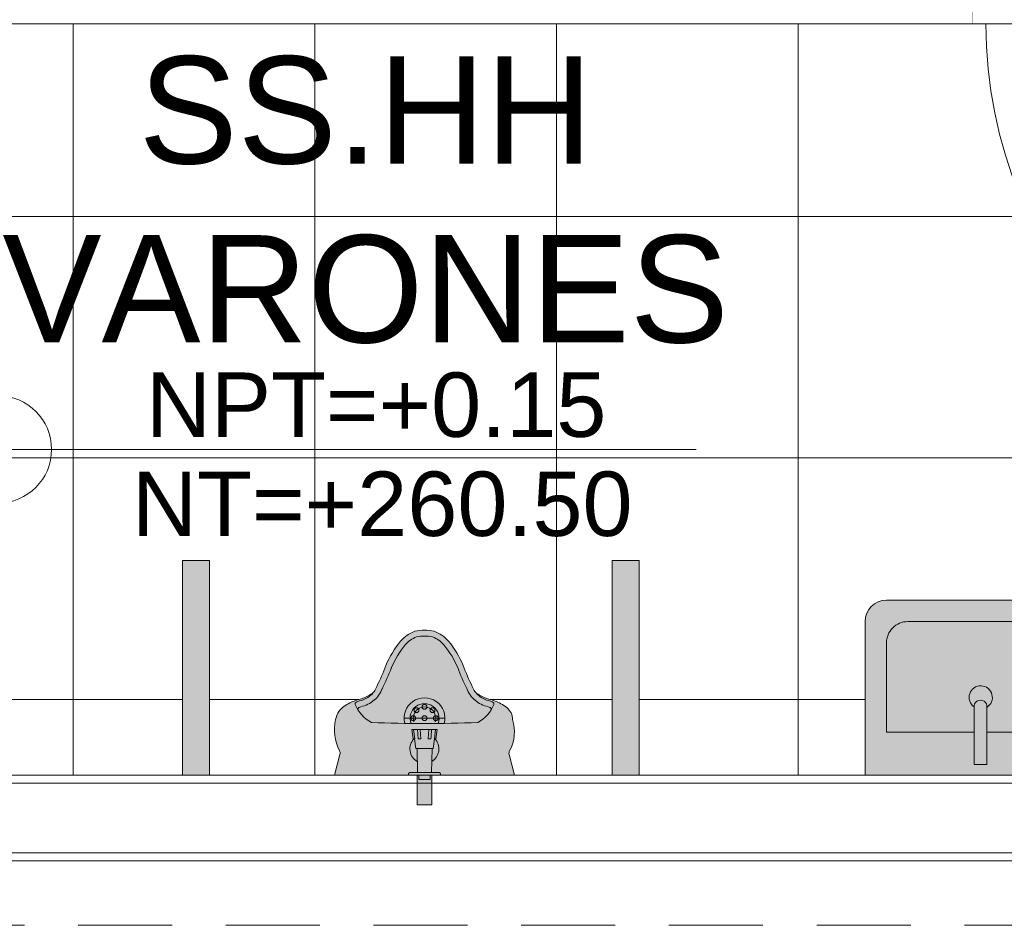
# Model space of a CAD drawing. Header units: millimetres. Extents: x -8931983 to 9630244, y 4 to 18563053.
# Tile 24 of 256: x 349104.76 to 349106.59, y 9281937.49 to 9281939.18. Entities that reach past the tile are written whole.
import ezdxf

# ---------------------------------------------------------------- set-up
doc = ezdxf.new("R2010")
doc.units = ezdxf.units.MM
doc.set_wipeout_variables(frame=1)
doc.linetypes.add('DASHED2', pattern=[0.375, 0.25, -0.125])
for name, color, linetype, lineweight in [('.', 7, 'Continuous', 0), ('0_PROYECCIONES 1', 1, 'DASHED2', 0), ('0_VANOS', 30, 'Continuous', 9), ('G-ANNO-DIMS', 7, 'Continuous', 5), ('LEST 02', 5, 'Continuous', 20), ('MURO', 133, 'Continuous', 15), ('TARRAJEO', 32, 'Continuous', 0), ('TEXTO AMBIENTES', 7, 'Continuous', 30)]:
    doc.layers.add(name, color=color, linetype=linetype, lineweight=lineweight)
doc.layers.add('0_TEXTURA PISOS', color=252, linetype='Continuous', lineweight=0, true_color=0x8c8c8c)
doc.layers.add('LMOBILIARIO', color=252, linetype='Continuous', lineweight=5, true_color=0x898989)
doc.styles.add('Arial_1', font='arial.ttf', dxfattribs={"height": 0.15})

# ---------------------------------------------------------------- blocks, each defined once
blk = doc.blocks.new('534')
at = {"layer": '.', "lineweight": 30, "true_color": 0xffffff}
h = blk.add_hatch(color=7, dxfattribs=at)
h.dxf.hatch_style = 1
h.paths.add_polyline_path([(2700.027271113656, 623.2149647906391), (2699.627271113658, 623.2149647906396), (2699.627271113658, 623.1649647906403), (2700.027271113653, 623.1649647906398)])
h.paths.add_polyline_path([(2700.027271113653, 624.0149647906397), (2699.627271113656, 624.0149647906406), (2699.627271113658, 623.9649647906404), (2700.027271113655, 623.96496479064)])
at = {"layer": 'LEST 02'}
for points in [[(2700.027271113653, 624.0149647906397), (2699.627271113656, 624.0149647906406), (2699.627271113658, 623.9649647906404), (2700.027271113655, 623.96496479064)], [(2700.027271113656, 623.2149647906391), (2699.627271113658, 623.2149647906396), (2699.627271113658, 623.1649647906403), (2700.027271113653, 623.1649647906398)]]:
    blk.add_lwpolyline(points, close=True, dxfattribs=at)
blk = doc.blocks.new('3145')
at = {"layer": '.', "lineweight": 30, "true_color": 0xffffff}
h = blk.add_hatch(color=7, dxfattribs=at)
h.dxf.hatch_style = 1
edge = h.paths.add_edge_path()
edge.add_arc((2730.287417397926, 649.5436355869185), 0.022868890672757, 29.36667647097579, 49.690443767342, ccw=False)
edge.add_arc((2730.249216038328, 649.5166662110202), 0.0695508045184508, 15.156247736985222, 33.29924289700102, ccw=False)
edge.add_arc((2730.413311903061, 649.5596718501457), 0.1000908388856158, 194.3585443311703, 207.8908939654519)
edge.add_arc((2730.362556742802, 649.5300327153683), 0.0414392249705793, 204.4965466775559, 222.9236843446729)
edge.add_arc((2730.361247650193, 649.5274975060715), 0.0387661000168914, 221.4974084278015, 259.7472129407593)
edge.add_arc((2730.373855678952, 649.5716827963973), 0.084611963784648, 256.6700070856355, 297.180661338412)
edge.add_arc((2730.417293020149, 649.4876345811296), 0.0099999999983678, 75.32360686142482, 118.5991645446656, ccw=False)
edge.add_line((2730.419826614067, 649.4973083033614), (2730.457847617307, 649.4873504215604))
edge.add_line((2730.457847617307, 649.4873504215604), (2730.457847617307, 649.6412447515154))
edge.add_line((2730.457847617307, 649.6412447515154), (2730.513247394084, 649.6412447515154))
edge.add_line((2730.513247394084, 649.6412447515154), (2730.513247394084, 649.6682672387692))
edge.add_line((2730.513247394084, 649.6682672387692), (2730.457847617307, 649.6682672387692))
edge.add_line((2730.457847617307, 649.6682672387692), (2730.457847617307, 649.8223504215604))
edge.add_line((2730.457847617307, 649.8223504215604), (2730.419826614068, 649.8123925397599))
edge.add_arc((2730.41729302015, 649.8220662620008), 0.0100000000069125, 241.40083544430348, 284.6763931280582, ccw=False)
edge.add_arc((2730.376915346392, 649.7480058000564), 0.0743522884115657, 61.40083545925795, 107.6694065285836)
edge.add_arc((2730.354702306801, 649.7903034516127), 0.0285491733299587, 90.71185016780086, 141.9767157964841)
edge.add_arc((2730.362556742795, 649.7796681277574), 0.0414392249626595, 137.0763156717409, 155.5034533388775)
edge.add_arc((2730.41331190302, 649.7500289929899), 0.1000908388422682, 152.1091060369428, 165.6414556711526)
edge.add_arc((2730.249216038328, 649.7930346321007), 0.0695508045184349, 326.700757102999, 344.8437522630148, ccw=False)
edge.add_arc((2730.270468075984, 649.7800514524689), 0.0446675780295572, 315.28881676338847, 325.6538909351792, ccw=False)
edge.add_arc((2730.280947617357, 649.7787504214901), 0.0368730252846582, 288.8280526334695, 305.21752140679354, ccw=False)
edge.add_arc((2730.108521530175, 650.1134808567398), 0.4130408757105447, 290.6001636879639, 296.50436366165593, ccw=False)
edge.add_arc((2730.322957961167, 649.5609065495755), 0.179759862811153, 112.6101745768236, 129.6285091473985)
edge.add_arc((2730.250251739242, 649.650661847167), 0.064270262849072, 130.7416339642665, 159.7630068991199)
edge.add_arc((2730.268063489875, 649.6546521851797), 0.0802161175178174, 166.856054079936, 192.8219774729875)
edge.add_arc((2730.251208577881, 649.6599000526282), 0.0655473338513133, 200.5881867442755, 229.115893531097)
edge.add_arc((2730.322957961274, 649.7487942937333), 0.1797598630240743, 230.3714908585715, 247.389825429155)
edge.add_arc((2730.108521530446, 649.1962199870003), 0.4130408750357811, 63.49563633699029, 69.39983631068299, ccw=False)
edge.add_arc((2730.280947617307, 649.5309504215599), 0.0368730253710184, 54.782258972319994, 71.17194736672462, ccw=False)
at = {"layer": 'LMOBILIARIO'}
for p, q in [((2730.457847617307, 649.8223504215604), (2730.419826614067, 649.8123925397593)), ((2730.457847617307, 649.8238504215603), (2730.457847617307, 649.4873504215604)), ((2730.351847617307, 649.6168504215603), (2730.351847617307, 649.6928504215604)), ((2730.458130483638, 649.6848504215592), (2730.456630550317, 649.6848504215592)), ((2730.373130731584, 649.6782400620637), (2730.373130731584, 649.6752860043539)), ((2730.373130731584, 649.6752860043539), (2730.390130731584, 649.6731897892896)), ((2730.373130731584, 649.6678344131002), (2730.373130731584, 649.6752860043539)), ((2730.373130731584, 649.6678344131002), (2730.373130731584, 649.6625986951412)), ((2730.390130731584, 649.6761501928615), (2730.390130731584, 649.6731897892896)), ((2730.408130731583, 649.6711004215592), (2730.390130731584, 649.6733548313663)), ((2730.390130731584, 649.6668783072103), (2730.390130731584, 649.6616399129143)), ((2730.408130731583, 649.6711004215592), (2730.408130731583, 649.6386004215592)), ((2730.408130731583, 649.6688504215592), (2730.452912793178, 649.6678552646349)), ((2730.373130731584, 649.6625986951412), (2730.390130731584, 649.6616399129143)), ((2730.373130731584, 649.6469123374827), (2730.373130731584, 649.6625986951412)), ((2730.373130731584, 649.6469123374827), (2730.390130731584, 649.648060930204)), ((2730.390130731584, 649.648060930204), (2730.390130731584, 649.642822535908)), ((2730.457870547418, 649.6653504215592), (2730.466130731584, 649.6653504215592)), ((2730.466130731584, 649.6653504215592), (2730.466130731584, 649.6443504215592)), ((2730.373130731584, 649.6469123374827), (2730.373130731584, 649.6416887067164)), ((2730.390130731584, 649.642822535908), (2730.373130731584, 649.6416887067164)), ((2730.373130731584, 649.6343874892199), (2730.373130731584, 649.6416887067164)), ((2730.373130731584, 649.6343874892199), (2730.390130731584, 649.6365110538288)), ((2730.373130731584, 649.6343874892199), (2730.373130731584, 649.6314607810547)), ((2730.408130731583, 649.6386004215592), (2730.390130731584, 649.636346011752)), ((2730.390130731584, 649.6365110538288), (2730.390130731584, 649.6335506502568)), ((2730.452912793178, 649.6418455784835), (2730.408130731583, 649.6408504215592)), ((2730.457870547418, 649.6443504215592), (2730.466130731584, 649.6443504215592)), ((2730.458130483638, 649.6248504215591), (2730.456630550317, 649.6248504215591)), ((2730.457847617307, 649.4873504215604), (2730.419826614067, 649.4973083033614))]:
    blk.add_line(p, q, dxfattribs=at)
blk.add_lwpolyline([(2730.457847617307, 649.6412447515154), (2730.513247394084, 649.6412447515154), (2730.513247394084, 649.6682672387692), (2730.457847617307, 649.6682672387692)], dxfattribs=at)
for centre in [(2730.336998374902, 649.6696996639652), (2730.351847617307, 649.6758504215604), (2730.330847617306, 649.6548504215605), (2730.351847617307, 649.6548504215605), (2730.336998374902, 649.6400011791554), (2730.351847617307, 649.6338504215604)]:
    blk.add_circle(centre, 0.0045, dxfattribs=at)
for centre, radius, start, end in [((2730.354702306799, 649.7903034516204), 0.0285491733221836, 90.71185016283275, 141.9767157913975), ((2730.37691534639, 649.7480058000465), 0.0743522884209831, 61.40083546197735, 107.6694065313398), ((2730.417293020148, 649.8220662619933), 0.01, 241.4008354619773, 284.676393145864), ((2730.413311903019, 649.7500289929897), 0.1000908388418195, 152.109106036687, 165.6414556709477), ((2730.362556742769, 649.779668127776), 0.0414392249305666, 137.0763156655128, 155.5034533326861), ((2730.344266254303, 649.7703865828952), 0.0250224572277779, 150.639327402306, 167.3874265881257), ((2730.325072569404, 649.7811843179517), 0.003, 68.28303977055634, 150.639327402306), ((2730.301866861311, 649.7229211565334), 0.0657144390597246, 28.07725296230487, 68.28303977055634), ((2730.344266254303, 649.7703865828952), 0.0140224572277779, 150.639327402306, 167.3874265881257), ((2730.335627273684, 649.7746398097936), 0.0044393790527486, 84.8845945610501, 143.7977515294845), ((2730.249216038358, 649.7930346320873), 0.0695508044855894, 326.7007570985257, 344.8437522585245), ((2730.274597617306, 649.7859754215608), 0.0463689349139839, 319.4824710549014, 347.3874265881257), ((2730.274597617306, 649.7859754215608), 0.0573689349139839, 319.4824710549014, 347.3874265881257), ((2730.108521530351, 650.1134808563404), 0.4130408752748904, 290.6001636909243, 296.5043636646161), ((2730.280947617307, 649.7787504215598), 0.0368730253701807, 288.8280526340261, 321.6071333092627), ((2730.280947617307, 649.7787504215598), 0.0478730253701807, 288.8280526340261, 321.6071333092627), ((2730.287417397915, 649.7660652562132), 0.0228688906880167, 310.3095562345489, 330.6333235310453), ((2727.910597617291, 649.6548504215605), 2.451250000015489, 0, 2.314666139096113), ((2730.3229579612, 649.5609065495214), 0.1797598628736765, 112.6101745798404, 129.6285091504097), ((2730.108521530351, 650.1134808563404), 0.4240408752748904, 290.6001636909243, 296.5043636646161), ((2730.3229579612, 649.5609065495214), 0.1687598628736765, 112.6101745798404, 129.6285091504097), ((2730.25025173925, 649.6506618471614), 0.0642702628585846, 130.7416339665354, 159.7630069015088), ((2730.251208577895, 649.6498007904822), 0.0545473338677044, 130.8841064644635, 158.6207636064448), ((2730.351847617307, 649.6548504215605), 0.038, 75.17225059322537, 284.8277494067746), ((2730.268063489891, 649.6546521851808), 0.0802161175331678, 166.8560540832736, 192.8219774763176), ((2730.269847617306, 649.6548504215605), 0.070999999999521, 167.9395292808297, 192.0604707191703), ((2730.351847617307, 649.6548504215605), 0.027, 68.55555018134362, 291.4444498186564), ((2730.351847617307, 649.6548504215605), 0.021, 71.85705671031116, 288.1429432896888), ((2730.409134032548, 649.6545809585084), 0.027, 30.56653995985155, 134.734773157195), ((2730.351847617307, 649.6548504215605), 0.0045, 0, 299.9382191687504), ((2727.910597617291, 649.6548504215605), 2.451250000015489, 357.6853338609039, 0), ((2730.251208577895, 649.6599000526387), 0.0655473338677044, 200.5881867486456, 229.1158935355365), ((2730.251208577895, 649.6599000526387), 0.0545473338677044, 201.3792363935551, 229.1158935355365), ((2730.409134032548, 649.6545809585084), 0.027, 225.2652268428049, 330.7697738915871), ((2730.3229579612, 649.7487942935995), 0.1687598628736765, 230.3714908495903, 247.3898254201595), ((2730.3229579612, 649.7487942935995), 0.1797598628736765, 230.3714908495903, 247.3898254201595), ((2730.108521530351, 649.1962199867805), 0.4240408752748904, 63.49563633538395, 69.3998363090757), ((2730.108521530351, 649.1962199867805), 0.4130408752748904, 63.49563633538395, 69.3998363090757), ((2730.280947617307, 649.5309504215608), 0.0478730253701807, 38.39286669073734, 71.17194736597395), ((2730.280947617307, 649.5309504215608), 0.0368730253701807, 38.39286669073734, 71.17194736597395), ((2730.287417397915, 649.5436355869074), 0.0228688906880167, 29.36667646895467, 49.69044376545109), ((2730.274597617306, 649.5237254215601), 0.0573689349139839, 12.61257341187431, 40.51752894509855), ((2730.249216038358, 649.5166662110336), 0.0695508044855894, 15.15624774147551, 33.29924290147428), ((2730.274597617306, 649.5237254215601), 0.0463689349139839, 12.61257341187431, 40.51752894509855), ((2730.301866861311, 649.5867796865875), 0.0657144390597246, 291.7169602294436, 331.9227470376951), ((2730.413311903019, 649.5596718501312), 0.1000908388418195, 194.3585443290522, 207.890893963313), ((2730.344266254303, 649.5393142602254), 0.0250224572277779, 192.6125734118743, 209.360672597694), ((2730.325072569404, 649.5285165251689), 0.003, 209.360672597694, 291.7169602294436), ((2730.344266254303, 649.5393142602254), 0.0140224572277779, 192.6125734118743, 209.360672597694), ((2730.335627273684, 649.5350610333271), 0.0044393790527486, 216.2022484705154, 275.1154054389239), ((2730.362556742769, 649.530032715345), 0.0414392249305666, 204.4965466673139, 222.9236843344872), ((2730.361247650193, 649.5274975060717), 0.0387661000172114, 221.4974084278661, 259.7472129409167), ((2730.373855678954, 649.5716827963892), 0.0846119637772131, 256.6700070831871, 297.1806613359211), ((2730.417293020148, 649.4876345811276), 0.01, 75.32360685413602, 118.5991645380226)]:
    blk.add_arc(centre, radius, start, end, dxfattribs=at)
blk.add_open_spline([(2730.456630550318, 649.6848504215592), (2730.456256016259, 649.6848504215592), (2730.455884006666, 649.684786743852), (2730.455204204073, 649.6845686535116), (2730.454907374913, 649.6844103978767), (2730.45436341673, 649.6840435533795), (2730.454154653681, 649.683836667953), (2730.453763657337, 649.6833917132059), (2730.453641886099, 649.6831846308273), (2730.453424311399, 649.6827849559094), (2730.453366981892, 649.6826293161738), (2730.453275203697, 649.6823692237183), (2730.453249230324, 649.6822734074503), (2730.453203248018, 649.6820925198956), (2730.453188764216, 649.682019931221), (2730.45315726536, 649.6818512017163), (2730.453147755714, 649.6817802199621), (2730.453116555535, 649.6815344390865), (2730.453110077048, 649.6814268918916), (2730.453065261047, 649.680734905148), (2730.453044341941, 649.6799239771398), (2730.452995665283, 649.6773743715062), (2730.452973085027, 649.6756505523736), (2730.452934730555, 649.6715682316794), (2730.452918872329, 649.6692253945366), (2730.452894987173, 649.6641371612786), (2730.452886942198, 649.6613940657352), (2730.452879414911, 649.6557803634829), (2730.452879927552, 649.6529108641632), (2730.452889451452, 649.6473333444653), (2730.452898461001, 649.6446263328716), (2730.452924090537, 649.6396458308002), (2730.452940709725, 649.6373737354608), (2730.452980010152, 649.6334869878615), (2730.453002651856, 649.6318768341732), (2730.453052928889, 649.6294407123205), (2730.453058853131, 649.6288036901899), (2730.45313139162, 649.62804630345), (2730.453136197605, 649.6279560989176), (2730.45319123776, 649.6276694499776), (2730.453203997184, 649.6276075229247), (2730.453249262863, 649.6274251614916), (2730.453280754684, 649.6272988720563), (2730.45342540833, 649.6269285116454), (2730.453504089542, 649.6267253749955), (2730.453811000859, 649.6262684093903), (2730.453926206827, 649.6261133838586), (2730.454220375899, 649.6258050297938), (2730.45437521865, 649.6256616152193), (2730.454877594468, 649.625297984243), (2730.455295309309, 649.6250709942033), (2730.456072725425, 649.6248850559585), (2730.456351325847, 649.6248504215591), (2730.456630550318, 649.6248504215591)], degree=3, knots=[1.91672282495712, 1.91672282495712, 1.91672282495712, 1.91672282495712, 1.91974773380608, 1.91974773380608, 1.923081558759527, 1.923081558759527, 1.927452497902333, 1.927452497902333, 1.934041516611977, 1.934041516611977, 1.94343719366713, 1.94343719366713, 1.953797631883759, 1.953797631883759, 1.967187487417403, 1.967187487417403, 1.990863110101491, 1.990863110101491, 2.061294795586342, 2.061294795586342, 2.375454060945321, 2.375454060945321, 2.703906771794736, 2.703906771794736, 3.025590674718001, 3.025590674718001, 3.346256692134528, 3.346256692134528, 3.666675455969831, 3.666675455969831, 3.98710698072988, 3.98710698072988, 4.307831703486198, 4.307831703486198, 4.629766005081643, 4.629766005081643, 4.960183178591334, 4.960183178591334, 5.009249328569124, 5.009249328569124, 5.020347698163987, 5.020347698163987, 5.03417917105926, 5.03417917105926, 5.044277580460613, 5.044277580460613, 5.048432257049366, 5.048432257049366, 5.051490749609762, 5.051490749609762, 5.056060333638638, 5.056060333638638, 5.058315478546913, 5.058315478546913, 5.058315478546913, 5.058315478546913], dxfattribs=at)
for points in [[(2730.373130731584, 649.6782400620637), (2730.378797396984, 649.6775434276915), (2730.384464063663, 649.6768468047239), (2730.390130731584, 649.6761501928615)], [(2730.373130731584, 649.6678344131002), (2730.378797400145, 649.6675156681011), (2730.384464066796, 649.6671969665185), (2730.390130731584, 649.6668783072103)], [(2730.390130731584, 649.6335506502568), (2730.384464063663, 649.6328540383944), (2730.378797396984, 649.632157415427), (2730.373130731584, 649.6314607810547)]]:
    blk.add_open_spline(points, degree=3, dxfattribs=at)
blk = doc.blocks.new('q0')
at = {"layer": '.', "lineweight": 30, "true_color": 0xffffff}
h = blk.add_hatch(color=7, dxfattribs=at)
h.dxf.hatch_style = 1
edge = h.paths.add_edge_path()
edge.add_arc((2729.610580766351, 649.6317385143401), 0.0398034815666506, 6.545936e-10, 90.0000000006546)
edge.add_line((2729.61058076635, 649.6715419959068), (2729.260187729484, 649.6715419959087))
edge.add_arc((2729.260187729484, 649.6317385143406), 0.0398034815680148, 90, 180)
edge.add_line((2729.220384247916, 649.6317385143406), (2729.220384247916, 649.3457480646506))
edge.add_line((2729.220384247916, 649.3457480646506), (2729.650384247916, 649.3457480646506))
edge.add_line((2729.650384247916, 649.3457480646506), (2729.650384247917, 649.6317385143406))
at = {"layer": 'LMOBILIARIO'}
for points in [[(2729.650384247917, 649.6317385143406, 0.4142135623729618), (2729.61058076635, 649.6715419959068), (2729.260187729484, 649.6715419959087, 0.4142135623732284), (2729.220384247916, 649.6317385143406), (2729.220384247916, 649.3457480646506), (2729.650384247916, 649.3457480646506)], [(2729.423443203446, 649.3653742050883), (2729.447325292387, 649.3653742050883), (2729.447325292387, 649.4713553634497, 1.177276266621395), (2729.423443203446, 649.4713553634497)]]:
    blk.add_lwpolyline(points, format="xyb", close=True, dxfattribs=at)
blk.add_lwpolyline([(2729.423443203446, 649.4253550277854), (2729.260187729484, 649.4253550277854), (2729.260187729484, 649.5919350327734, -0.4142135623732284), (2729.29999121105, 649.6317385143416), (2729.570777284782, 649.6317385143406, -0.4142135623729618), (2729.610580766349, 649.5919350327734), (2729.61058076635, 649.4253550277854), (2729.447325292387, 649.4253550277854)], format="xyb", dxfattribs=at)
blk.add_arc((2729.435752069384, 649.4904058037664), 0.0216743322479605, 301.2788575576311, 234.9387260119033, dxfattribs=at)
blk = doc.blocks.new('Cotas de elevación - M_Cota de elevación - Destino rellenado-517392-Nivel 1')
at = {"layer": 'G-ANNO-DIMS'}
for p, q in [((0, -0.0015), (0, 0.0015)), ((-0.0015, 0), (0.013, 0))]:
    blk.add_line(p, q, dxfattribs=at)
blk.add_circle((0, 0), 0.001, dxfattribs=at)
blk = doc.blocks.new('*U1569')
for points in [[(0, -0.04999999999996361), (0.040000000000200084, -0.04999999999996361), (0.040000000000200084, 0.010000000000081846), (0.025000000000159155, 0.010000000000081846), (0.025000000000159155, 0.050000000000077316), (0, 0.050000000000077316)], [(0.8999999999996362, -0.0500000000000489), (0.8599999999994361, -0.0500000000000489), (0.8599999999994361, 0.00999999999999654), (0.874999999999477, 0.00999999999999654), (0.874999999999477, 0.04999999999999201), (0.8999999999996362, 0.04999999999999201)]]:
    blk.add_wipeout(points)
blk.add_wipeout([(0.024999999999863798, 0.04999999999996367), (0.024999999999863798, 0.8999999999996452), (0.06499999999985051, 0.8999999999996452), (0.06499999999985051, 0.049999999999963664)])
blk.add_arc((0.0215447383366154, 0.0476485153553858), 0.8534585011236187, 0.1578639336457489, 87.08142791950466)
blk = doc.blocks.new('ADMIII PLATA GG')
at = {"layer": '0_TEXTURA PISOS'}
h = blk.add_hatch(dxfattribs=at)
h.set_pattern_fill('_USER', color=256, scale=0.45, angle=180, style=0, double=1, pattern_type=0)
h.set_pattern_definition([(180, (-15.04496725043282, -9.584999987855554), (-1e-16, -0.45), []), (270, (-15.04496725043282, -9.584999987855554), (0.45, -1e-16), [])])
h.paths.add_polyline_path([(-17.535000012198, -9.58499995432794), (-17.65500000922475, -9.584999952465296), (-17.65500000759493, -10.54499999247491), (-17.65500000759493, -10.80999999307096), (-17.65500000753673, -10.83499999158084), (-17.53500001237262, -10.83499999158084)])
h.paths.add_polyline_path([(-15.01996722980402, -9.584999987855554), (-15.04496722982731, -9.584999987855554), (-17.535000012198, -9.58499995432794), (-17.53500001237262, -10.83499999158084), (-17.53499999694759, -10.83499999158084), (-17.53500000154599, -10.9850000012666), (-17.50999999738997, -10.9850000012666), (-16.51575840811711, -10.9850000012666), (-16.51575840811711, -10.5849999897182), (-16.46575840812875, -10.5849999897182), (-16.46575840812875, -10.98499999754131), (-16.23268931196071, -10.98499999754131), (-16.22273142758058, -10.94697898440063, 0.1796508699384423), (-16.22342195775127, -10.9400519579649, -0.1799756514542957), (-16.23068930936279, -10.88149998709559, -0.2130690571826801), (-16.21298504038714, -10.85531962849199, -0.0758768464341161), (-16.18518930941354, -10.84349998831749, 0.1027685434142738), (-16.15995689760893, -10.8307035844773, 0.0830036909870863), (-16.15418930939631, -10.8199999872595, 0.0257676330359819), (-16.13718930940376, -10.78099998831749, -0.0680746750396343), (-16.11253481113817, -10.73897563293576, -0.1426759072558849), (-16.08318930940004, -10.7169999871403, -0.1137849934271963), (-16.04714653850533, -10.71710125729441, -0.142705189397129), (-16.01823677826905, -10.73847784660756, -0.0689608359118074), (-15.99318930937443, -10.78099998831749, 0.0257676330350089), (-15.97618930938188, -10.8199999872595, 0.0716350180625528), (-15.97141338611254, -10.82936404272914, 0.0889123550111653), (-15.96518930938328, -10.83449998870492, 0.0793295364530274), (-15.94518930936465, -10.84349998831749, -0.0591147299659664), (-15.92318930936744, -10.85199998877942, -0.0805772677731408), (-15.9121505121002, -10.85936476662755, -0.2274920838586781), (-15.90118930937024, -10.88149998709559, -0.2046729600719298), (-15.90675336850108, -10.93965860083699, 0.1911019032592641), (-15.90764719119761, -10.94697898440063), (-15.89768930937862, -10.98499998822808), (-15.89618930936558, -10.98499998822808), (-15.71575840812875, -10.98499998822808), (-15.71575840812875, -10.5849999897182), (-15.66575840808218, -10.5849999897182), (-15.66575840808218, -10.98499999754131), (-15.24492548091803, -10.98499999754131), (-15.24492548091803, -10.69900953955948, -0.4142135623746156), (-15.20512199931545, -10.65920605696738), (-14.85472896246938, -10.65920605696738, -0.4142135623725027), (-14.8149254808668, -10.69900953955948), (-14.8149254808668, -10.98499999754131), (-14.14496722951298, -10.98499999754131), (-14.14496722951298, -9.584999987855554), (-14.1699672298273, -9.584999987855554), (-14.1699672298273, -10.43499998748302), (-14.20996722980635, -10.43499998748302, -0.3985729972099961)])
h.paths.add_polyline_path([(-14.20996722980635, -9.584999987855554), (-15.01996722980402, -9.584999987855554, 0.3985729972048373), (-14.20996722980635, -10.43499998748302)], flags=17)
at = {"layer": '0_PROYECCIONES 1', "ltscale": 0.7, "elevation": -3.30374e-10}
blk.add_lwpolyline([(-0.2650000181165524, -11.26499999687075), (-0.2650000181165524, -10.98499999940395), (-17.53499858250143, -10.98499999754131), (-17.53499858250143, -11.26499999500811)], close=True, dxfattribs=at)
at = {"layer": 'MURO'}
for p, q in [((-11.18999999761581, -11), (-17.25999999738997, -11)), ((-11.19000001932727, -11.13000000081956), (-17.25999999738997, -11.13000000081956))]:
    blk.add_line(p, q, dxfattribs=at)
at = {"layer": 'TARRAJEO'}
for p, q in [((-15.04496722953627, -9.584999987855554), (-15.04496722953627, -9.024999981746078)), ((-15.04496722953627, -9.584999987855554), (-17.81500000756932, -9.58499995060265)), ((-14.14496722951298, -10.98499999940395), (-17.53499999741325, -10.98499999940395)), ((-10.94000000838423, -11.14499999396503), (-17.53228230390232, -11.14499999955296))]:
    blk.add_line(p, q, dxfattribs=at)
at = {"color": 1, "lineweight": 30, "rotation": 270}
for name, p in [('534', (-639.6807231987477, 2689.042271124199)), ('3145', (-665.7200397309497, 2719.472847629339))]:
    blk.add_blockref(name, p, dxfattribs=at)
at = {"color": 1, "lineweight": 30}
blk.add_blockref('q0', (-2744.46530972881, -660.3307480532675), dxfattribs=at)
at = {"layer": 'TEXTO AMBIENTES', "xscale": 99.99999999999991, "yscale": 99.99999999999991, "zscale": 99.99999999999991}
blk.add_blockref('Cotas de elevación - M_Cota de elevación - Destino rellenado-517392-Nivel 1', (-16.85959454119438, -10.37828857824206), dxfattribs=at)
at = {"layer": 'TEXTO AMBIENTES', "insert": (-17.15407427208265, -9.645618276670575), "char_height": 0.2, "width": 1.945297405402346, "attachment_point": 1, "style": 'Arial_1'}
blk.add_mtext('\\pxqc;SS.HH VARONES', dxfattribs=at)
at = {"layer": 'TEXTO AMBIENTES', "char_height": 0.12, "width": 0.9021418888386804, "attachment_point": 1, "line_spacing_factor": 0.9417779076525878, "style": 'Arial_1'}
for s, insert in [('NPT=+0.15', (-16.58387492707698, -10.23489230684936)), ('NT=+260.50', (-16.60969689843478, -10.41951352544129))]:
    blk.add_mtext(s, dxfattribs=dict(at, insert=insert))
at = {"layer": '0_VANOS', "rotation": 180}
blk.add_blockref('*U1569', (-14.14496722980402, -9.534999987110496), dxfattribs=at)
at = {"layer": '0_TEXTURA PISOS'}
blk.add_line((-15.04496722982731, -9.584999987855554), (-14.14496722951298, -9.584999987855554), dxfattribs=at)

msp = doc.modelspace()

# ---------------------------------------------------------------- block references
at = {"lineweight": 5}
msp.add_blockref('ADMIII PLATA GG', (349121.5748144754, 9281948.759441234), dxfattribs=at)

doc.saveas('drawing.dxf')
